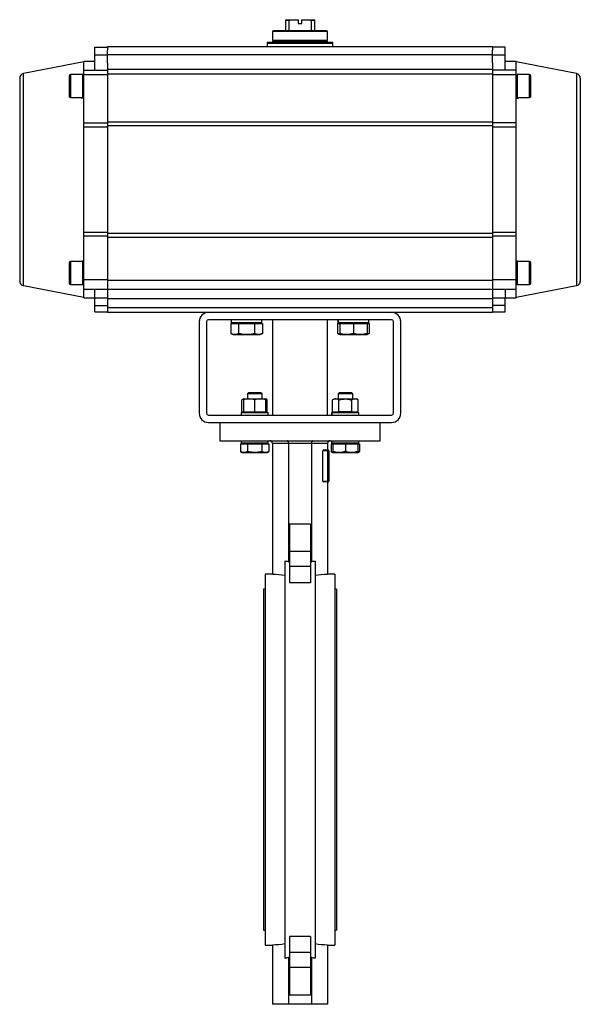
# Model space of a CAD drawing. Header units: millimetres. Extents: x 1132 to 3959, y 83 to 2899.
# Tile 6 of 7: x 2579 to 3191, y 1041 to 2115. Entities that reach past the tile are written whole.
import ezdxf

# ---------------------------------------------------------------- set-up
doc = ezdxf.new("R2010")
doc.units = ezdxf.units.MM

msp = doc.modelspace()

# ---------------------------------------------------------------- linework, layer by layer
at = {"color": 7, "linetype": 'Continuous', "lineweight": 25}
for p, q in [((2869.1, 2115.5), (2869.1, 2114.5)), ((2869.1, 2115.5), (2874.8, 2115.5)), ((2869.1, 2114.5), (2869.1, 2103.5)), ((2873.1, 2114.5), (2869.1, 2114.5)), ((2873.1, 2114.5), (2874.8, 2115.5)), ((2873.1, 2103.5), (2873.1, 2114.5)), ((2874.8, 2115.5), (2883.1, 2115.5)), ((2883.1, 2115.5), (2883.1, 2111.5)), ((2883.1, 2111.5), (2887.1, 2111.5)), ((2887.1, 2111.5), (2887.1, 2115.5)), ((2887.1, 2115.5), (2895.3, 2115.5)), ((2895.3, 2115.5), (2897.1, 2114.5)), ((2895.3, 2115.5), (2901.1, 2115.5)), ((2897.1, 2114.5), (2897.1, 2103.5)), ((2901.1, 2114.5), (2897.1, 2114.5)), ((2901.1, 2114.5), (2901.1, 2115.5)), ((2901.1, 2103.5), (2901.1, 2114.5)), ((2856.1, 2103.5), (2855.1, 2102.5)), ((2855.1, 2102.5), (2855.1, 2093)), ((2885.1, 2102.5), (2855.1, 2102.5)), ((2914.1, 2103.5), (2856.1, 2103.5)), ((2915.1, 2102.5), (2885.1, 2102.5)), ((2915.1, 2102.5), (2914.1, 2103.5)), ((2915.1, 2093), (2915.1, 2102.5)), ((2661.1, 2085.5), (2675.1, 2085.5)), ((2661.1, 2077.1), (2661.1, 2085.5)), ((3095.1, 2086), (2675.1, 2086)), ((2675.1, 2086), (2675.1, 2082.2)), ((2849.1, 2090.7), (2849.1, 2089.5)), ((2921.1, 2090.7), (2849.1, 2090.7)), ((2849.1, 2089.5), (2849.1, 2086)), ((2921.1, 2089.5), (2849.1, 2089.5)), ((2855.1, 2093), (2885.1, 2093)), ((2855.1, 2091.9), (2855.1, 2090.9)), ((2915.1, 2091.9), (2855.1, 2091.9)), ((2855.1, 2090.9), (2855.1, 2090.7)), ((2885.1, 2090.9), (2855.1, 2090.9)), ((2855.1, 2090.9), (2915.1, 2090.9)), ((2857.1, 2093), (2857.1, 2091.9)), ((2885.1, 2093), (2915.1, 2093)), ((2915.1, 2090.9), (2885.1, 2090.9)), ((2913.1, 2091.9), (2913.1, 2093)), ((2915.1, 2090.9), (2915.1, 2091.9)), ((2915.1, 2090.7), (2915.1, 2090.9)), ((2921.1, 2089.5), (2921.1, 2090.7)), ((2921.1, 2086), (2921.1, 2089.5)), ((3095.1, 2086), (3095.1, 2082.2)), ((3109.1, 2085.5), (3095.1, 2085.5)), ((3109.1, 2077.1), (3109.1, 2085.5)), ((2661.1, 2060.5), (2661.1, 2077.1)), ((2661.1, 2077.1), (2675.1, 2077.1)), ((2675.1, 2077.1), (2675.1, 2082.2)), ((2675.1, 2077.6), (3095.1, 2077.6)), ((2675.1, 2067.9), (2675.1, 2077.1)), ((3095.1, 2077.1), (3095.1, 2082.2)), ((3095.1, 2077.1), (3109.1, 2077.1)), ((3095.1, 2067.9), (3095.1, 2077.1)), ((3109.1, 2060.5), (3109.1, 2077.1)), ((2649.1, 2069.5), (2583.1, 2056.7)), ((2661.1, 2070), (2649.1, 2070)), ((2649.1, 2060.5), (2649.1, 2070)), ((2675.1, 2067.9), (2675.1, 2061)), ((3095.1, 2067.9), (3095.1, 2061)), ((3121.1, 2070), (3109.1, 2070)), ((3121.1, 2060.5), (3121.1, 2070)), ((3187, 2056.7), (3121.1, 2069.5)), ((2648.1, 2055.5), (2634.6, 2055.5)), ((2648.1, 2043), (2648.1, 2055.5)), ((2648.7, 2055), (2648.1, 2055)), ((2649.1, 2060.5), (2675.1, 2060.5)), ((2649.1, 2055.5), (2649.1, 2060.5)), ((2649.1, 2055.5), (2675.1, 2055.5)), ((2649.1, 2002.8), (2649.1, 2055.5)), ((3095.1, 2061), (2675.1, 2061)), ((2675.1, 2061), (2675.1, 2056)), ((3095.1, 2056), (2675.1, 2056)), ((2675.1, 2056), (2675.1, 2004)), ((3095.1, 2061), (3095.1, 2056)), ((3121.1, 2060.5), (3095.1, 2060.5)), ((3095.1, 2056), (3095.1, 2004)), ((3095.1, 2055.5), (3121.1, 2055.5)), ((3121.1, 2055.5), (3121.1, 2060.5)), ((3121.1, 2002.8), (3121.1, 2055.5)), ((3122.1, 2055), (3121.5, 2055)), ((3135.6, 2055.5), (3122.1, 2055.5)), ((3122.1, 2055.5), (3122.1, 2030.5)), ((2648.1, 2030.5), (2648.1, 2043)), ((2649.1, 2051), (2648.8, 2051)), ((3121.5, 2051), (3121.1, 2051)), ((3122.1, 2043), (3121.1, 2043)), ((3122.1, 2044), (3121.6, 2044)), ((2648.1, 2031), (2649, 2031)), ((2649, 2035), (2649.1, 2035)), ((3121.1, 2035), (3121.1, 2035)), ((3121.2, 2031), (3122.1, 2031)), ((2634.6, 2030.5), (2648.1, 2030.5)), ((3122.1, 2030.5), (3135.6, 2030.5)), ((2649.1, 2002.8), (2675.1, 2002.8)), ((2649.1, 1998.3), (2649.1, 2002.8)), ((2675.1, 2004), (3095.1, 2004)), ((2675.1, 2004), (2675.1, 1999.5)), ((3095.1, 1999.5), (2675.1, 1999.5)), ((2675.1, 1999.5), (2675.1, 1882.4)), ((3095.1, 2004), (3095.1, 1999.5)), ((3121.1, 2002.8), (3095.1, 2002.8)), ((3095.1, 1999.5), (3095.1, 1882.4)), ((3121.1, 1998.3), (3121.1, 2002.8)), ((2675.1, 1998.3), (2649.1, 1998.3)), ((2649.1, 1883.6), (2649.1, 1998.3)), ((3121.1, 1998.3), (3095.1, 1998.3)), ((3121.1, 1883.6), (3121.1, 1998.3)), ((2649.1, 1883.6), (2675.1, 1883.6)), ((2649.1, 1879.2), (2649.1, 1883.6)), ((2675.1, 1882.4), (3095.1, 1882.4)), ((2675.1, 1882.4), (2675.1, 1877.9)), ((3095.1, 1883.6), (3121.1, 1883.6)), ((3095.1, 1882.4), (3095.1, 1877.9)), ((3121.1, 1879.2), (3121.1, 1883.6)), ((2675.1, 1879.2), (2649.1, 1879.2)), ((2649.1, 1831.5), (2649.1, 1879.2)), ((3095.1, 1877.9), (2675.1, 1877.9)), ((2675.1, 1877.9), (2675.1, 1831)), ((3121.1, 1879.2), (3095.1, 1879.2)), ((3095.1, 1877.9), (3095.1, 1831)), ((3121.1, 1831.5), (3121.1, 1879.2)), ((2648.1, 1851.5), (2634.6, 1851.5)), ((2648.1, 1839), (2648.1, 1851.5)), ((2648.7, 1851), (2648.1, 1851)), ((3122.1, 1851), (3121.5, 1851)), ((3135.6, 1851.5), (3122.1, 1851.5)), ((3122.1, 1851.5), (3122.1, 1826.5)), ((2648.1, 1826.5), (2648.1, 1839)), ((2649.1, 1847), (2648.8, 1847)), ((3121.5, 1847), (3121.1, 1847)), ((3122.1, 1839), (3121.1, 1839)), ((3122.1, 1840), (3121.6, 1840)), ((2648.1, 1827), (2649, 1827)), ((2649, 1831), (2649.1, 1831)), ((2675.1, 1831.5), (2649.1, 1831.5)), ((2649.1, 1821.5), (2649.1, 1831.5)), ((3095.1, 1831), (2675.1, 1831)), ((2675.1, 1831), (2675.1, 1821)), ((3121.1, 1831.5), (3095.1, 1831.5)), ((3095.1, 1831), (3095.1, 1821)), ((3121.1, 1821.5), (3121.1, 1831.5)), ((3121.1, 1831), (3121.1, 1831)), ((3121.2, 1827), (3122.1, 1827)), ((2583.1, 1825.3), (2649.1, 1812.5)), ((2634.6, 1826.5), (2648.1, 1826.5)), ((2649.1, 1821.5), (2675.1, 1821.5)), ((2649.1, 1812), (2649.1, 1821.5)), ((2661.1, 1811.5), (2661.1, 1821.5)), ((3095.1, 1821), (2675.1, 1821)), ((2675.1, 1821), (2675.1, 1811)), ((3095.1, 1821.5), (3121.1, 1821.5)), ((3095.1, 1821), (3095.1, 1811)), ((3109.1, 1821.5), (3109.1, 1811.5)), ((3121.1, 1812.5), (3187, 1825.3)), ((3121.1, 1812), (3121.1, 1821.5)), ((3122.1, 1826.5), (3135.6, 1826.5)), ((2649.1, 1812), (2661.1, 1812)), ((2675.1, 1811.5), (2661.1, 1811.5)), ((2661.1, 1803.5), (2661.1, 1811.5)), ((3095.1, 1811), (2675.1, 1811)), ((2675.1, 1811), (2675.1, 1801)), ((3109.1, 1811.5), (3095.1, 1811.5)), ((3095.1, 1811), (3095.1, 1801)), ((3109.1, 1812), (3121.1, 1812)), ((3109.1, 1803.5), (3109.1, 1811.5)), ((2661.1, 1803.5), (2675.1, 1803.5)), ((2661.1, 1796.5), (2661.1, 1803.5)), ((2661.1, 1796.5), (2675.1, 1796.5)), ((3095.1, 1801), (2675.1, 1801)), ((2675.1, 1801), (2675.1, 1796)), ((2785.1, 1796), (2675.1, 1796)), ((2985.1, 1796), (2785.1, 1796)), ((3095.1, 1796), (2985.1, 1796)), ((3109.1, 1803.5), (3095.1, 1803.5)), ((3095.1, 1801), (3095.1, 1796)), ((3095.1, 1796.5), (3109.1, 1796.5)), ((3109.1, 1796.5), (3109.1, 1803.5)), ((2775.1, 1786), (2775.1, 1686)), ((2783.1, 1786), (2783.1, 1686)), ((2985.1, 1788), (2785.1, 1788)), ((2809.4, 1784), (2809.4, 1773.1)), ((2809.4, 1784), (2818.1, 1784)), ((2809.9, 1788), (2809.9, 1784.8)), ((2843.5, 1784.8), (2809.9, 1784.8)), ((2812.9, 1784.8), (2812.9, 1784)), ((2818.1, 1784), (2818.1, 1773.1)), ((2818.1, 1784), (2835.4, 1784)), ((2835.4, 1784), (2835.4, 1773.1)), ((2835.4, 1784), (2844.1, 1784)), ((2840.6, 1784), (2840.6, 1784.8)), ((2843.5, 1784.8), (2843.5, 1788)), ((2844.1, 1784), (2844.1, 1773.1)), ((2855.1, 1788), (2855.1, 1684)), ((2915.1, 1684), (2915.1, 1788)), ((2926.1, 1784), (2926.1, 1773.1)), ((2926.1, 1784), (2928.4, 1784)), ((2926.6, 1788), (2926.6, 1784.8)), ((2926.6, 1784.8), (2926.6, 1788)), ((2926.6, 1784.8), (2926.6, 1784.8)), ((2960.2, 1784.8), (2926.6, 1784.8)), ((2928.4, 1784), (2928.4, 1773.1)), ((2928.4, 1784), (2943.4, 1784)), ((2929.6, 1784.8), (2929.6, 1784)), ((2943.4, 1784), (2943.4, 1773.1)), ((2943.4, 1784), (2958.4, 1784)), ((2957.3, 1784), (2957.3, 1784.8)), ((2958.4, 1784), (2958.4, 1773.1)), ((2958.4, 1784), (2960.7, 1784)), ((2960.2, 1784.8), (2960.2, 1788)), ((2960.7, 1784), (2960.7, 1773.1)), ((2987.1, 1686), (2987.1, 1786)), ((2995.1, 1686), (2995.1, 1786)), ((2809.4, 1773.1), (2811.7, 1771.8)), ((2841.7, 1771.8), (2844.1, 1773.1)), ((2926.1, 1773.1), (2928.4, 1771.8)), ((2958.4, 1771.8), (2960.7, 1773.1)), ((2811.7, 1771.8), (2813.8, 1771.8)), ((2813.8, 1771.8), (2826.7, 1771.8)), ((2826.7, 1771.8), (2839.7, 1771.8)), ((2839.7, 1771.8), (2841.7, 1771.8)), ((2928.4, 1771.8), (2935.9, 1771.8)), ((2935.9, 1771.8), (2950.9, 1771.8)), ((2950.9, 1771.8), (2958.4, 1771.8)), ((2823.6, 1701.6), (2821.7, 1700.5)), ((2821.7, 1687.6), (2821.7, 1700.5)), ((2823.6, 1701.6), (2829.6, 1701.6)), ((2823.6, 1687.6), (2823.6, 1700.5)), ((2828.7, 1708.2), (2827.6, 1707.1)), ((2827.6, 1707.1), (2827.6, 1701.6)), ((2843.6, 1707.1), (2827.6, 1707.1)), ((2842.5, 1708.2), (2828.7, 1708.2)), ((2829.6, 1701.6), (2841.6, 1701.6)), ((2835.6, 1687.6), (2835.6, 1700.5)), ((2841.6, 1701.6), (2847.6, 1701.6)), ((2843.6, 1707.1), (2842.5, 1708.2)), ((2843.6, 1701.6), (2843.6, 1707.1)), ((2849.4, 1700.5), (2847.6, 1701.6)), ((2847.6, 1687.6), (2847.6, 1700.5)), ((2849.4, 1687.6), (2849.4, 1700.5)), ((2922.6, 1701.6), (2920.7, 1700.5)), ((2920.7, 1687.6), (2920.7, 1700.5)), ((2922.6, 1701.6), (2924.2, 1701.6)), ((2924.2, 1701.6), (2934.6, 1701.6)), ((2927.7, 1708.2), (2926.6, 1707.1)), ((2926.6, 1707.1), (2926.6, 1701.6)), ((2942.6, 1707.1), (2926.6, 1707.1)), ((2927.6, 1687.6), (2927.6, 1700.5)), ((2941.5, 1708.2), (2927.7, 1708.2)), ((2934.6, 1701.6), (2945, 1701.6)), ((2942.6, 1707.1), (2941.5, 1708.2)), ((2941.5, 1687.6), (2941.5, 1700.5)), ((2942.6, 1701.6), (2942.6, 1707.1)), ((2945, 1701.6), (2946.6, 1701.6)), ((2948.4, 1700.5), (2946.6, 1701.6)), ((2948.4, 1687.6), (2948.4, 1700.5)), ((2821.7, 1687.6), (2823.6, 1687.6)), ((2823.6, 1687.6), (2823.6, 1686.8)), ((2823.6, 1687.6), (2829.6, 1687.6)), ((2829.6, 1687.6), (2835.6, 1687.6)), ((2835.6, 1687.6), (2841.6, 1687.6)), ((2841.6, 1687.6), (2847.6, 1687.6)), ((2847.6, 1686.8), (2847.6, 1687.6)), ((2847.6, 1687.6), (2849.4, 1687.6)), ((2920.7, 1687.6), (2924.2, 1687.6)), ((2922.6, 1687.6), (2922.6, 1686.8)), ((2924.2, 1687.6), (2927.6, 1687.6)), ((2934.6, 1687.6), (2927.6, 1687.6)), ((2941.5, 1687.6), (2934.6, 1687.6)), ((2941.5, 1687.6), (2945, 1687.6)), ((2945, 1687.6), (2948.4, 1687.6)), ((2946.6, 1686.8), (2946.6, 1687.6)), ((2785.1, 1684), (2985.1, 1684)), ((2820.9, 1686.8), (2820.9, 1684)), ((2820.9, 1686.8), (2850.3, 1686.8)), ((2850.3, 1684), (2850.3, 1686.8)), ((2919.9, 1686.8), (2919.9, 1684)), ((2919.9, 1686.8), (2919.9, 1686.8)), ((2919.9, 1684), (2919.9, 1686.8)), ((2919.9, 1686.8), (2949.3, 1686.8)), ((2949.3, 1684), (2949.3, 1686.8)), ((2785.1, 1676), (2849.6, 1676)), ((2797.6, 1676), (2797.6, 1656)), ((2849.6, 1676), (2920.5, 1676)), ((2920.5, 1676), (2985.1, 1676)), ((2972.6, 1656), (2972.6, 1676)), ((2797.6, 1656), (2972.6, 1656)), ((2820.9, 1656), (2820.9, 1653.2)), ((2850.3, 1653.2), (2850.3, 1656)), ((2919.9, 1656), (2919.9, 1653.2)), ((2919.9, 1653.2), (2919.9, 1656)), ((2949.3, 1653.2), (2949.3, 1656)), ((2820, 1652.6), (2820, 1644.4)), ((2820, 1652.6), (2823.9, 1652.6)), ((2820, 1644.4), (2822.1, 1643.2)), ((2850.3, 1653.2), (2820.9, 1653.2)), ((2822.1, 1653.2), (2822.1, 1652.6)), ((2823.9, 1652.6), (2827.8, 1652.6)), ((2827.8, 1652.6), (2827.8, 1644.4)), ((2827.8, 1652.6), (2835.6, 1652.6)), ((2835.6, 1652.6), (2843.4, 1652.6)), ((2843.4, 1652.6), (2843.4, 1644.4)), ((2843.4, 1652.6), (2847.3, 1652.6)), ((2847.3, 1652.6), (2851.2, 1652.6)), ((2849.1, 1652.6), (2849.1, 1653.2)), ((2849.1, 1643.2), (2851.2, 1644.4)), ((2851.2, 1652.6), (2851.2, 1644.4)), ((2872.7, 1653), (2855.1, 1653)), ((2855.1, 1653), (2855.1, 1510.1)), ((2897.5, 1653), (2872.7, 1653)), ((2872.7, 1653), (2872.7, 1523.9)), ((2915.1, 1653), (2897.5, 1653)), ((2897.5, 1653), (2897.5, 1523.9)), ((2910, 1612), (2910, 1645)), ((2915.6, 1645), (2910, 1645)), ((2911, 1646), (2915.6, 1646)), ((2915.1, 1653), (2915.1, 1646)), ((2915.6, 1646), (2915.6, 1645)), ((2915.6, 1612), (2915.6, 1645)), ((2916.6, 1645), (2915.6, 1645)), ((2916.6, 1645), (2916.6, 1612)), ((2919, 1652.6), (2919, 1644.4)), ((2919, 1652.6), (2921.1, 1652.6)), ((2919, 1644.4), (2921.1, 1643.2)), ((2949.3, 1653.2), (2919.9, 1653.2)), ((2919.9, 1653.2), (2919.9, 1653.2)), ((2921.1, 1653.2), (2921.1, 1652.6)), ((2921.1, 1652.6), (2921.1, 1644.4)), ((2921.1, 1652.6), (2927.8, 1652.6)), ((2927.8, 1652.6), (2934.6, 1652.6)), ((2934.6, 1652.6), (2934.6, 1644.4)), ((2934.6, 1652.6), (2941.3, 1652.6)), ((2941.3, 1652.6), (2948.1, 1652.6)), ((2948.1, 1652.6), (2948.1, 1653.2)), ((2948.1, 1652.6), (2950.2, 1652.6)), ((2948.1, 1652.6), (2948.1, 1644.4)), ((2948.1, 1643.2), (2950.2, 1644.4)), ((2950.2, 1652.6), (2950.2, 1644.4)), ((2822.1, 1643.2), (2823.9, 1643.2)), ((2823.9, 1643.2), (2835.6, 1643.2)), ((2835.6, 1643.2), (2847.3, 1643.2)), ((2847.3, 1643.2), (2849.1, 1643.2)), ((2921.1, 1643.2), (2927.8, 1643.2)), ((2927.8, 1643.2), (2941.3, 1643.2)), ((2941.3, 1643.2), (2948.1, 1643.2)), ((2910, 1612), (2915.6, 1612)), ((2915.6, 1612), (2915.6, 1611)), ((2915.6, 1612), (2916.6, 1612)), ((2915.6, 1611), (2911, 1611)), ((2915.1, 1611), (2915.1, 1510.1)), ((2873.6, 1565), (2873.6, 1535)), ((2896.6, 1565), (2873.6, 1565)), ((2896.6, 1565), (2896.6, 1535)), ((2873.6, 1535), (2873.6, 1518.6)), ((2896.6, 1535), (2873.6, 1535)), ((2896.6, 1535), (2896.6, 1518.6)), ((2868.6, 1524.4), (2868.6, 1091.5)), ((2872.7, 1523.9), (2873.6, 1523.9)), ((2896.6, 1518.6), (2873.6, 1518.6)), ((2873.6, 1518.6), (2873.6, 1500.9)), ((2896.6, 1523.9), (2897.5, 1523.9)), ((2896.6, 1518.6), (2896.6, 1500.9)), ((2901.6, 1524.4), (2901.6, 1091.5)), ((2855.1, 1510.5), (2847, 1510.5)), ((2847, 1510.5), (2847, 1105.5)), ((2923.2, 1510.5), (2915.1, 1510.5)), ((2923.2, 1510.5), (2923.2, 1105.5)), ((2847, 1494), (2845.3, 1494)), ((2845.3, 1494), (2845.3, 1121.9)), ((2896.6, 1500.9), (2873.6, 1500.9)), ((2924.8, 1494), (2923.2, 1494)), ((2924.8, 1494), (2924.8, 1121.9)), ((2845.3, 1121.9), (2847, 1121.9)), ((2923.2, 1121.9), (2924.8, 1121.9)), ((2896.6, 1115.1), (2873.6, 1115.1)), ((2873.6, 1115.1), (2873.6, 1097.4)), ((2896.6, 1115.1), (2896.6, 1097.4)), ((2847, 1105.5), (2855.1, 1105.5)), ((2855.1, 1105.9), (2855.1, 1041)), ((2873.6, 1097.4), (2873.6, 1081)), ((2896.6, 1097.4), (2873.6, 1097.4)), ((2896.6, 1097.4), (2896.6, 1081)), ((2915.1, 1105.9), (2915.1, 1041)), ((2915.1, 1105.5), (2923.2, 1105.5)), ((2873.6, 1092.1), (2872.7, 1092.1)), ((2872.7, 1092.1), (2872.7, 1041)), ((2897.5, 1092.1), (2896.6, 1092.1)), ((2897.5, 1092.1), (2897.5, 1041)), ((2873.6, 1081), (2873.6, 1051)), ((2896.6, 1081), (2873.6, 1081)), ((2896.6, 1081), (2896.6, 1051)), ((2896.6, 1051), (2873.6, 1051)), ((2872.7, 1041), (2855.1, 1041)), ((2897.5, 1041), (2872.7, 1041)), ((2915.1, 1041), (2897.5, 1041))]:
    msp.add_line(p, q, dxfattribs=at)
at = {"color": 8, "linetype": 'Continuous', "lineweight": 25}
for p, q in [((2583.1, 1940.1), (2583.1, 2056.7)), ((2634.6, 2055.5), (2634.6, 2043)), ((3135.6, 2030.5), (3135.6, 2055.5)), ((3187, 2056.7), (3187, 1825.3)), ((2634.6, 2043), (2634.6, 2030.5)), ((2583.1, 1825.3), (2583.1, 1940.1)), ((2634.6, 1851.5), (2634.6, 1839)), ((3135.6, 1826.5), (3135.6, 1851.5)), ((2634.6, 1839), (2634.6, 1826.5))]:
    msp.add_line(p, q, dxfattribs=at)
at = {"color": 7, "linetype": 'Continuous', "lineweight": 25}
for centre, radius, start, end in [((2584.1, 2051.8), 5, 101, 180), ((2634.6, 2054), 1.5, 90, 180), ((3135.6, 2054), 1.5, 0, 90), ((3186.1, 2051.8), 5, 0, 79), ((2634.6, 2032), 1.5, 180, 270), ((3135.6, 2032), 1.5, 270, 0), ((2634.6, 1850), 1.5, 90, 180), ((3135.6, 1850), 1.5, 0, 90), ((2584.1, 1830.2), 5, 180, 259), ((2634.6, 1828), 1.5, 180, 270), ((3135.6, 1828), 1.5, 270, 0), ((3186.1, 1830.2), 5, 281, 0), ((2785.1, 1786), 10, 90, 180), ((2985.1, 1786), 10, 0, 90), ((2785.1, 1786), 2, 90, 180), ((2985.1, 1786), 2, 0, 90), ((2785.1, 1686), 10, 180, 270), ((2785.1, 1686), 2, 180, 270), ((2985.1, 1686), 2, 270, 0), ((2985.1, 1686), 10, 270, 0), ((2852.1, 1653), 3, 0, 90), ((2918.1, 1653), 3, 90, 180), ((2911, 1645), 1, 90, 180), ((2915.6, 1645), 1, 0, 90), ((2911, 1612), 1, 180, 270), ((2915.6, 1612), 1, 270, 0), ((2842.7, 1308), 218, 82.0902, 83.1697), ((2927.5, 1308), 218, 96.8303, 97.9098), ((2842.7, 1308), 202.5, 82.6441, 86.4818), ((2927.5, 1308), 202.5, 93.5182, 97.3559), ((2842.7, 1308), 202.5, 273.5182, 277.3559), ((2927.5, 1308), 202.5, 262.6441, 266.4818), ((2842.7, 1308), 218, 276.8303, 277.9098), ((2927.5, 1308), 218, 262.0902, 263.1697)]:
    msp.add_arc(centre, radius, start, end, dxfattribs=at)
for centre, start_param, end_param in [((2871.4, 1653), 4.712389, 6.283185), ((2898.7, 1653), 0, 1.570796)]:
    msp.add_ellipse(centre, major_axis=(0, 3), ratio=0.414214, start_param=start_param, end_param=end_param, dxfattribs=at)
for points, knots in [([(2633.1, 2054), (2633.1, 2053.9), (2633.1, 2053.9), (2633.1, 2053.3), (2633.1, 2052.2), (2633.1, 2050.8), (2633.1, 2049.1), (2633.1, 2047.1), (2633.1, 2045), (2633.1, 2043.7), (2633.1, 2043)], [0, 0, 0, 0, 0.116516, 0.240011, 0.368641, 0.5, 0.63136, 0.759991, 0.883484, 1, 1, 1, 1]), ([(2648.7, 2054.9), (2648.7, 2054.9), (2648.7, 2054.9), (2648.7, 2053.5), (2648.8, 2050.9), (2648.8, 2047.3), (2648.8, 2043.3), (2648.9, 2039.3), (2648.9, 2035.6), (2648.9, 2032.8), (2648.9, 2031.2), (2649, 2030.8), (2649, 2031.9), (2649, 2033.5), (2649, 2034.8), (2649, 2035)], [0, 0, 0, 0, 0.049516, 0.134491, 0.21945, 0.304391, 0.389318, 0.474241, 0.559167, 0.644101, 0.729043, 0.813988, 0.898929, 0.983863, 1, 1, 1, 1]), ([(3121.4, 2054.8), (3121.4, 2054.4), (3121.4, 2053.7), (3121.4, 2051.9), (3121.4, 2051)], [0, 0, 0, 0, 0.523476, 1, 1, 1, 1]), ([(3121.6, 2044), (3121.6, 2045.3), (3121.5, 2048), (3121.5, 2051.4), (3121.5, 2053.8), (3121.5, 2055), (3121.5, 2054.9), (3121.5, 2054.9)], [0, 0, 0, 0, 0.226198, 0.452584, 0.679017, 0.905482, 1, 1, 1, 1]), ([(3137.1, 2043), (3137.1, 2043.7), (3137.1, 2045), (3137.1, 2047.1), (3137.1, 2049.1), (3137.1, 2050.8), (3137.1, 2052.2), (3137.1, 2053.3), (3137.1, 2053.9), (3137.1, 2053.9), (3137.1, 2054)], [0, 0, 0, 0, 0.116516, 0.240009, 0.36864, 0.5, 0.631359, 0.759989, 0.883484, 1, 1, 1, 1]), ([(2579.1, 2051.8), (2579.1, 2051.7), (2579.1, 2051.5), (2579.1, 2050), (2579.1, 2047.6), (2579.1, 2044.1), (2579.1, 2039.5), (2579.1, 2033.8), (2579.1, 2027.1), (2579.1, 2019.4), (2579.1, 2010.9), (2579.1, 2002.7), (2579.1, 1995.2), (2579.1, 1988.6), (2579.1, 1980.7), (2579.1, 1971.6), (2579.1, 1961.3), (2579.1, 1951.1), (2579.1, 1944.3), (2579.1, 1941)], [0, 0, 0, 0, 0.057282, 0.116493, 0.177463, 0.23998, 0.303793, 0.368614, 0.434124, 0.499985, 0.565845, 0.631356, 0.674574, 0.717471, 0.76002, 0.822537, 0.883507, 0.942718, 1, 1, 1, 1]), ([(2633.1, 2043), (2633.1, 2042.3), (2633.1, 2040.9), (2633.1, 2038.9), (2633.1, 2036.9), (2633.1, 2035.1), (2633.1, 2033.7), (2633.1, 2032.7), (2633.1, 2032.1), (2633.1, 2032), (2633.1, 2032)], [0, 0, 0, 0, 0.116515, 0.240012, 0.36864, 0.499999, 0.631359, 0.759988, 0.883484, 1, 1, 1, 1]), ([(3121.2, 2031.1), (3121.2, 2031.1), (3121.2, 2030.9), (3121.2, 2032), (3121.1, 2034.2), (3121.1, 2037.5), (3121.1, 2040.4), (3121.1, 2042.1), (3121.1, 2042.4)], [0, 0, 0, 0, 0.059898, 0.281937, 0.503957, 0.725953, 0.947946, 1, 1, 1, 1]), ([(3121.5, 2051), (3121.5, 2051), (3121.5, 2051), (3121.5, 2050.9), (3121.5, 2050.7), (3121.5, 2050.5), (3121.5, 2050.1), (3121.5, 2049.7), (3121.5, 2049.1), (3121.5, 2048.3), (3121.5, 2047.1), (3121.6, 2045.8), (3121.6, 2044.8), (3121.6, 2044.2), (3121.6, 2044)], [0, 0, 0, 0, 0.066508, 0.105247, 0.175338, 0.25559, 0.316777, 0.397802, 0.456405, 0.589147, 0.725308, 0.842608, 0.939174, 1, 1, 1, 1]), ([(3137.1, 2032), (3137.1, 2032), (3137.1, 2032.1), (3137.1, 2032.7), (3137.1, 2033.7), (3137.1, 2035.1), (3137.1, 2036.9), (3137.1, 2038.9), (3137.1, 2040.9), (3137.1, 2042.3), (3137.1, 2043)], [0, 0, 0, 0, 0.116516, 0.240012, 0.368641, 0.500001, 0.63136, 0.759988, 0.883485, 1, 1, 1, 1]), ([(3191.1, 2051.8), (3191.1, 2051.7), (3191.1, 2051.5), (3191.1, 2050), (3191.1, 2047.6), (3191.1, 2044.1), (3191.1, 2039.5), (3191.1, 2033.8), (3191.1, 2027.1), (3191.1, 2019.4), (3191.1, 2010.9), (3191.1, 2002.7), (3191.1, 1995.2), (3191.1, 1988.6), (3191.1, 1980.7), (3191.1, 1971.6), (3191.1, 1961.3), (3191.1, 1951.1), (3191.1, 1944.3), (3191.1, 1941)], [0, 0, 0, 0, 0.057282, 0.116493, 0.177463, 0.23998, 0.303793, 0.368614, 0.434124, 0.499985, 0.565845, 0.631356, 0.674574, 0.717471, 0.76002, 0.822537, 0.883507, 0.942718, 1, 1, 1, 1]), ([(2649.1, 2029.5), (2648.1, 2029.6), (2646.3, 2029.9), (2644.4, 2030.2), (2643.6, 2030.5), (2643.5, 2030.5)], [0, 0, 0, 0, 0.495464, 0.990091, 1, 1, 1, 1]), ([(3126.6, 2030.5), (3126.4, 2030.4), (3124.7, 2029.9), (3122.8, 2029.7), (3121.1, 2029.5)], [0, 0, 0, 0, 0.09223, 1, 1, 1, 1]), ([(2579.1, 1941), (2579.1, 1937.7), (2579.1, 1930.9), (2579.1, 1920.7), (2579.1, 1910.4), (2579.1, 1900.1), (2579.1, 1890), (2579.1, 1880.2), (2579.1, 1871), (2579.1, 1862.5), (2579.1, 1854.8), (2579.1, 1848.9), (2579.1, 1844.3), (2579.1, 1840.9), (2579.1, 1837.4), (2579.1, 1834.3), (2579.1, 1831.9), (2579.1, 1830.5), (2579.1, 1830.3), (2579.1, 1830.2)], [0, 0, 0, 0, 0.057282, 0.116493, 0.177463, 0.23998, 0.303793, 0.368614, 0.434124, 0.499985, 0.565845, 0.631356, 0.674574, 0.71747, 0.76002, 0.822537, 0.883507, 0.942718, 1, 1, 1, 1]), ([(3191.1, 1941), (3191.1, 1937.7), (3191.1, 1930.9), (3191.1, 1920.7), (3191.1, 1910.4), (3191.1, 1900.1), (3191.1, 1890), (3191.1, 1880.2), (3191.1, 1871), (3191.1, 1862.5), (3191.1, 1854.8), (3191.1, 1848.9), (3191.1, 1844.3), (3191.1, 1840.9), (3191.1, 1837.4), (3191.1, 1834.3), (3191.1, 1831.9), (3191.1, 1830.5), (3191.1, 1830.3), (3191.1, 1830.2)], [0, 0, 0, 0, 0.057282, 0.116493, 0.177463, 0.23998, 0.303793, 0.368614, 0.434124, 0.499985, 0.565845, 0.631356, 0.674574, 0.71747, 0.76002, 0.822537, 0.883507, 0.942718, 1, 1, 1, 1]), ([(2633.1, 1850), (2633.1, 1849.9), (2633.1, 1849.9), (2633.1, 1849.3), (2633.1, 1848.2), (2633.1, 1846.8), (2633.1, 1845.1), (2633.1, 1843.1), (2633.1, 1841), (2633.1, 1839.7), (2633.1, 1839)], [0, 0, 0, 0, 0.116516, 0.240011, 0.368641, 0.5, 0.63136, 0.759991, 0.883484, 1, 1, 1, 1]), ([(2643.6, 1851.5), (2643.7, 1851.5), (2645.4, 1852), (2647.4, 1852.2), (2649.1, 1852.4)], [0, 0, 0, 0, 0.092228, 1, 1, 1, 1]), ([(2648.7, 1850.9), (2648.7, 1850.9), (2648.7, 1850.9), (2648.7, 1849.5), (2648.8, 1846.9), (2648.8, 1843.3), (2648.8, 1839.3), (2648.9, 1835.3), (2648.9, 1831.6), (2648.9, 1828.8), (2648.9, 1827.2), (2649, 1826.8), (2649, 1827.9), (2649, 1829.5), (2649, 1830.8), (2649, 1831)], [0, 0, 0, 0, 0.049516, 0.134491, 0.21945, 0.304392, 0.389318, 0.474241, 0.559167, 0.644101, 0.729043, 0.813988, 0.898929, 0.983863, 1, 1, 1, 1]), ([(3121.1, 1852.4), (3122, 1852.3), (3123.9, 1852.1), (3125.8, 1851.8), (3126.6, 1851.5), (3126.6, 1851.5)], [0, 0, 0, 0, 0.495466, 0.990091, 1, 1, 1, 1]), ([(3121.4, 1850.8), (3121.4, 1850.4), (3121.4, 1849.7), (3121.4, 1847.9), (3121.4, 1847)], [0, 0, 0, 0, 0.523476, 1, 1, 1, 1]), ([(3121.6, 1840), (3121.6, 1841.3), (3121.5, 1844), (3121.5, 1847.4), (3121.5, 1849.8), (3121.5, 1851), (3121.5, 1850.9), (3121.5, 1850.9)], [0, 0, 0, 0, 0.226198, 0.452584, 0.679017, 0.905482, 1, 1, 1, 1]), ([(3137.1, 1839), (3137.1, 1839.7), (3137.1, 1841), (3137.1, 1843.1), (3137.1, 1845.1), (3137.1, 1846.8), (3137.1, 1848.2), (3137.1, 1849.3), (3137.1, 1849.9), (3137.1, 1849.9), (3137.1, 1850)], [0, 0, 0, 0, 0.116516, 0.240009, 0.36864, 0.5, 0.631359, 0.759989, 0.883484, 1, 1, 1, 1]), ([(2633.1, 1839), (2633.1, 1838.3), (2633.1, 1836.9), (2633.1, 1834.9), (2633.1, 1832.9), (2633.1, 1831.1), (2633.1, 1829.7), (2633.1, 1828.7), (2633.1, 1828.1), (2633.1, 1828), (2633.1, 1828)], [0, 0, 0, 0, 0.116515, 0.240012, 0.368643, 0.5, 0.631359, 0.759989, 0.883484, 1, 1, 1, 1]), ([(3121.2, 1827.1), (3121.2, 1827.1), (3121.2, 1826.9), (3121.2, 1828), (3121.1, 1830.2), (3121.1, 1833.5), (3121.1, 1836.4), (3121.1, 1838.1), (3121.1, 1838.4)], [0, 0, 0, 0, 0.059898, 0.281937, 0.503957, 0.725953, 0.947946, 1, 1, 1, 1]), ([(3121.5, 1847), (3121.5, 1847), (3121.5, 1847), (3121.5, 1846.9), (3121.5, 1846.7), (3121.5, 1846.5), (3121.5, 1846.1), (3121.5, 1845.7), (3121.5, 1845.1), (3121.5, 1844.3), (3121.5, 1843.1), (3121.6, 1841.8), (3121.6, 1840.8), (3121.6, 1840.2), (3121.6, 1840)], [0, 0, 0, 0, 0.066508, 0.105247, 0.175338, 0.25559, 0.316777, 0.397802, 0.456405, 0.589147, 0.725308, 0.842608, 0.939174, 1, 1, 1, 1]), ([(3137.1, 1828), (3137.1, 1828), (3137.1, 1828.1), (3137.1, 1828.7), (3137.1, 1829.7), (3137.1, 1831.1), (3137.1, 1832.9), (3137.1, 1834.9), (3137.1, 1836.9), (3137.1, 1838.3), (3137.1, 1839)], [0, 0, 0, 0, 0.116516, 0.240011, 0.368641, 0.5, 0.631357, 0.759988, 0.883485, 1, 1, 1, 1]), ([(2813.8, 1771.8), (2813.7, 1771.8), (2812.9, 1771.8), (2811.4, 1772.1), (2810.1, 1772.8), (2809.4, 1773.1)], [0, 0, 0, 0, 0.070104, 0.530792, 1, 1, 1, 1]), ([(2818.1, 1773.1), (2817.4, 1772.7), (2816, 1772), (2814.5, 1771.9), (2813.8, 1771.8)], [0, 0, 0, 0, 0.495458, 1, 1, 1, 1]), ([(2826.7, 1771.8), (2825.6, 1771.8), (2823.4, 1771.9), (2820.5, 1772.5), (2818.7, 1772.9), (2818.1, 1773.1)], [0, 0, 0, 0, 0.3839, 0.7734, 1, 1, 1, 1]), ([(2835.4, 1773.1), (2834.3, 1772.8), (2832.2, 1772.3), (2829.3, 1771.8), (2827.5, 1771.8), (2826.7, 1771.8)], [0, 0, 0, 0, 0.376205, 0.755865, 1, 1, 1, 1]), ([(2839.7, 1771.8), (2839.6, 1771.8), (2838.9, 1771.8), (2837.4, 1772.1), (2836.1, 1772.8), (2835.4, 1773.1)], [0, 0, 0, 0, 0.070104, 0.530791, 1, 1, 1, 1]), ([(2844.1, 1773.1), (2843.4, 1772.7), (2841.9, 1772), (2840.5, 1771.9), (2839.7, 1771.8)], [0, 0, 0, 0, 0.495458, 1, 1, 1, 1]), ([(2928.5, 1772.1), (2928.4, 1772.1), (2927.5, 1772.3), (2926.8, 1772.7), (2926.1, 1773.1)], [0, 0, 0, 0, 0.154888, 1, 1, 1, 1]), ([(2935.9, 1771.8), (2935.7, 1771.8), (2934.4, 1771.8), (2931.9, 1772.1), (2929.6, 1772.8), (2928.4, 1773.1)], [0, 0, 0, 0, 0.0701035, 0.5307914, 1, 1, 1, 1]), ([(2928.4, 1773.1), (2928.4, 1772.9), (2928.4, 1772.5), (2928.4, 1771.9), (2928.4, 1771.8), (2928.4, 1771.8)], [0, 0, 0, 0, 0.226601, 0.610821, 1, 1, 1, 1]), ([(2943.4, 1773.1), (2942.2, 1772.7), (2939.7, 1772), (2937.2, 1771.9), (2935.9, 1771.8)], [0, 0, 0, 0, 0.495458, 1, 1, 1, 1]), ([(2950.9, 1771.8), (2950.7, 1771.8), (2949.4, 1771.8), (2946.9, 1772.1), (2944.6, 1772.8), (2943.4, 1773.1)], [0, 0, 0, 0, 0.070104, 0.530792, 1, 1, 1, 1]), ([(2958.4, 1773.1), (2957.2, 1772.7), (2954.7, 1772), (2952.2, 1771.9), (2950.9, 1771.8)], [0, 0, 0, 0, 0.495458, 1, 1, 1, 1]), ([(2960.7, 1773.1), (2960, 1772.7), (2959.2, 1772.2), (2958.4, 1772.1), (2958.3, 1772.1)], [0, 0, 0, 0, 0.887647, 1, 1, 1, 1]), ([(2958.4, 1771.8), (2958.4, 1771.8), (2958.4, 1771.9), (2958.4, 1772.5), (2958.4, 1772.9), (2958.4, 1773.1)], [0, 0, 0, 0, 0.3839, 0.7734, 1, 1, 1, 1]), ([(2823.6, 1701.3), (2823.5, 1701.3), (2822.9, 1701.2), (2822.3, 1700.8), (2821.7, 1700.5)], [0, 0, 0, 0, 0.132227, 1, 1, 1, 1]), ([(2829.6, 1701.6), (2829.4, 1701.6), (2828.4, 1701.6), (2826.3, 1701.3), (2824.5, 1700.8), (2823.6, 1700.5)], [0, 0, 0, 0, 0.070098, 0.530789, 1, 1, 1, 1]), ([(2823.6, 1701.6), (2823.6, 1701.6), (2823.6, 1701.5), (2823.6, 1700.9), (2823.6, 1700.5)], [0, 0, 0, 0, 0.2686335, 1, 1, 1, 1]), ([(2835.6, 1700.5), (2834.6, 1700.8), (2832.6, 1701.4), (2830.6, 1701.5), (2829.6, 1701.6)], [0, 0, 0, 0, 0.495458, 1, 1, 1, 1]), ([(2841.6, 1701.6), (2841.4, 1701.6), (2840.4, 1701.6), (2838.3, 1701.3), (2836.5, 1700.8), (2835.6, 1700.5)], [0, 0, 0, 0, 0.070099, 0.530789, 1, 1, 1, 1]), ([(2847.6, 1700.5), (2846.6, 1700.8), (2844.6, 1701.4), (2842.6, 1701.5), (2841.6, 1701.6)], [0, 0, 0, 0, 0.495458, 1, 1, 1, 1]), ([(2847.6, 1701.6), (2847.6, 1701.6), (2847.6, 1701.5), (2847.6, 1700.9), (2847.6, 1700.5)], [0, 0, 0, 0, 0.2686335, 1, 1, 1, 1]), ([(2849.4, 1700.5), (2848.9, 1700.8), (2848.3, 1701.2), (2847.6, 1701.3), (2847.6, 1701.3)], [0, 0, 0, 0, 0.9159383, 1, 1, 1, 1]), ([(2924.2, 1701.6), (2924.1, 1701.6), (2923.5, 1701.6), (2922.3, 1701.3), (2921.3, 1700.8), (2920.7, 1700.5)], [0, 0, 0, 0, 0.070098, 0.530789, 1, 1, 1, 1]), ([(2927.6, 1700.5), (2927.1, 1700.8), (2926, 1701.4), (2924.8, 1701.5), (2924.2, 1701.6)], [0, 0, 0, 0, 0.495458, 1, 1, 1, 1]), ([(2927.6, 1700.5), (2928.2, 1700.7), (2930.5, 1701.3), (2932.8, 1701.5), (2934.6, 1701.6)], [0, 0, 0, 0, 0.257552, 1, 1, 1, 1]), ([(2934.6, 1701.6), (2935.2, 1701.6), (2937.6, 1701.5), (2939.8, 1700.9), (2941.5, 1700.5)], [0, 0, 0, 0, 0.2686335, 1, 1, 1, 1]), ([(2945, 1701.6), (2944.9, 1701.6), (2944.3, 1701.6), (2943.1, 1701.3), (2942, 1700.8), (2941.5, 1700.5)], [0, 0, 0, 0, 0.070098, 0.530789, 1, 1, 1, 1]), ([(2948.4, 1700.5), (2947.9, 1700.8), (2946.7, 1701.4), (2945.6, 1701.5), (2945, 1701.6)], [0, 0, 0, 0, 0.495458, 1, 1, 1, 1]), ([(2823.9, 1643.2), (2823.8, 1643.2), (2823.1, 1643.2), (2821.8, 1643.5), (2820.6, 1644.1), (2820, 1644.4)], [0, 0, 0, 0, 0.070101, 0.53079, 1, 1, 1, 1]), ([(2827.8, 1644.4), (2827.2, 1644), (2825.9, 1643.4), (2824.6, 1643.2), (2823.9, 1643.2)], [0, 0, 0, 0, 0.495458, 1, 1, 1, 1]), ([(2835.6, 1643.2), (2834.6, 1643.2), (2832.5, 1643.3), (2829.9, 1643.8), (2828.3, 1644.2), (2827.8, 1644.4)], [0, 0, 0, 0, 0.388869, 0.783537, 1, 1, 1, 1]), ([(2843.4, 1644.4), (2842.4, 1644.1), (2840.5, 1643.6), (2837.8, 1643.2), (2836.2, 1643.2), (2835.6, 1643.2)], [0, 0, 0, 0, 0.380137, 0.763854, 1, 1, 1, 1]), ([(2847.3, 1643.2), (2847.2, 1643.2), (2846.5, 1643.2), (2845.2, 1643.5), (2844, 1644.1), (2843.4, 1644.4)], [0, 0, 0, 0, 0.070101, 0.53079, 1, 1, 1, 1]), ([(2851.2, 1644.4), (2850.5, 1644), (2849.3, 1643.4), (2847.9, 1643.2), (2847.3, 1643.2)], [0, 0, 0, 0, 0.495458, 1, 1, 1, 1]), ([(2921.1, 1643.5), (2921, 1643.5), (2920.3, 1643.6), (2919.6, 1644), (2919, 1644.4)], [0, 0, 0, 0, 0.132229, 1, 1, 1, 1]), ([(2927.8, 1643.2), (2927.7, 1643.2), (2926.5, 1643.2), (2924.2, 1643.5), (2922.1, 1644.1), (2921.1, 1644.4)], [0, 0, 0, 0, 0.070101, 0.53079, 1, 1, 1, 1]), ([(2921.1, 1644.4), (2921.1, 1644.2), (2921.1, 1643.8), (2921.1, 1643.3), (2921.1, 1643.2), (2921.1, 1643.2)], [0, 0, 0, 0, 0.216464, 0.605671, 1, 1, 1, 1]), ([(2934.6, 1644.4), (2933.5, 1644), (2931.3, 1643.4), (2929, 1643.2), (2927.8, 1643.2)], [0, 0, 0, 0, 0.495458, 1, 1, 1, 1]), ([(2941.3, 1643.2), (2941.2, 1643.2), (2940, 1643.2), (2937.7, 1643.5), (2935.6, 1644.1), (2934.6, 1644.4)], [0, 0, 0, 0, 0.070101, 0.53079, 1, 1, 1, 1]), ([(2948.1, 1644.4), (2947, 1644), (2944.8, 1643.4), (2942.5, 1643.2), (2941.3, 1643.2)], [0, 0, 0, 0, 0.495458, 1, 1, 1, 1]), ([(2950.2, 1644.4), (2949.5, 1644), (2948.8, 1643.6), (2948.1, 1643.5), (2948.1, 1643.5)], [0, 0, 0, 0, 0.915939, 1, 1, 1, 1]), ([(2948.1, 1643.2), (2948.1, 1643.2), (2948.1, 1643.3), (2948.1, 1643.8), (2948.1, 1644.2), (2948.1, 1644.4)], [0, 0, 0, 0, 0.388869, 0.783537, 1, 1, 1, 1])]:
    msp.add_open_spline(points, degree=3, knots=knots, dxfattribs=at)

doc.saveas('drawing.dxf')
